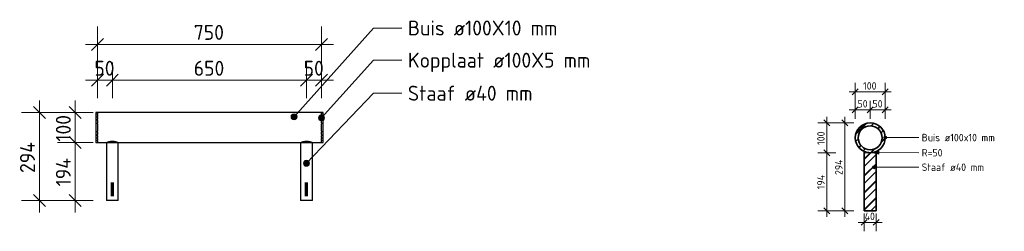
# Model space of a CAD drawing. Header units: millimetres. Extents: x -236366 to -196958, y -103 to 145465.
# Tile 3 of 12: x -213265 to -209971, y -103 to 605. Entities that reach past the tile are written whole.
import ezdxf

# ---------------------------------------------------------------- set-up
doc = ezdxf.new("R2010")
doc.units = ezdxf.units.MM
for name, color, linetype, lineweight in [('N-CO-BC-BETONVORM-G', 50, 'Continuous', 25), ('N-CO-BC-BETONVORM-G-2', 50, 'Continuous', 18), ('N-CO-BC-BETONVORM-G-3', 50, 'Continuous', 35), ('N-CO-SC-STAALVORM-G', 10, 'Continuous', 25), ('N-CO-SC-STAALVORM-GD', 90, 'Continuous', 35), ('N-CO-SC-STAALVORM-GD-1', 90, 'Continuous', 18), ('X-XX-AL-CONSTRUCTIELIJN-G-1', 7, 'Continuous', 70), ('X-XX-AL-M', 7, 'Continuous', 18), ('X-XX-AL-M-10', 7, 'Continuous', 18), ('X-XX-AL-M-20', 7, 'Continuous', 18), ('X-XX-AL-T25-1', 7, 'Continuous', 13), ('X_XX_AL_DETAIL1_G', 7, 'Continuous', 13)]:
    doc.layers.add(name, color=color, linetype=linetype, lineweight=lineweight)
doc.styles.add('NLCS-ISO', font='NLCS-ISO.ttf', dxfattribs={"height": 25})
doc.styles.add('NLCS-ISO_1', font='NLCS-ISO.ttf', dxfattribs={"height": 50})
doc.dimstyles.new('2_5_NLCS_diagonal', dxfattribs={"dimscale": 304.8, "dimtxt": 25.068874, "dimasz": 0.065617, "dimexe": 0.098425, "dimexo": 0.0625, "dimgap": 0, "dimtad": 1, "dimdec": 0, "dimzin": 0, "dimdsep": 46, "dimtxsty": 'NLCS-ISO', "dimblk1": 'OBLIQUE', "dimblk2": 'OBLIQUE', "dimsah": 1, "dimcen": 0.09, "dimdle": 0.065617, "dimazin": 0, "dimtfac": 1, "dimtdec": 4, "dimtix": 1, "dimtmove": 0, "dimatfit": 3, "dimfxl": 0.098425, "dimfxlon": 1, "dimtvp": 1, "dimtolj": 1, "dimtzin": 0, "dimarcsym": 2})
doc.dimstyles.new('2_5_NLCS_diagonal_1', dxfattribs={"dimscale": 304.8, "dimtxt": 50.137748, "dimasz": 0.131234, "dimexe": 0.19685, "dimexo": 0.0625, "dimgap": 0, "dimtad": 1, "dimdec": 0, "dimzin": 0, "dimdsep": 46, "dimtxsty": 'NLCS-ISO_1', "dimblk1": 'OBLIQUE', "dimblk2": 'OBLIQUE', "dimsah": 1, "dimcen": 0.09, "dimdle": 0.131234, "dimazin": 0, "dimtfac": 1, "dimtdec": 4, "dimtix": 1, "dimtmove": 0, "dimatfit": 3, "dimfxl": 0.19685, "dimfxlon": 1, "dimtvp": 1, "dimtolj": 1, "dimtzin": 0, "dimarcsym": 2})
pattern_1 = [(45, (-142948.175, -6500), (-28.28427, 28.28427), []), (45, (-142948.175, -6475.716), (-28.28427, 28.28427), []), (45, (-142948.175, -6474.716), (-28.28427, 28.28427), []), (45, (-142948.175, -6473.716), (-28.28427, 28.28427), [])]

# ---------------------------------------------------------------- blocks, each defined once
blk = doc.blocks.new('GM_Haalbuis_750 - GM_Haalbuis_750-3693123-Detail type 26 _1 x uitvoeren_')
at = {"layer": 'N-CO-SC-STAALVORM-G'}
for p, q in [((-238030.2, 294.3), (-238035.2, 294.3)), ((-238035.2, 294.3), (-238035.2, 244.3)), ((-238030.2, 294.3), (-238030.2, 292.7)), ((-237280.2, 294.3), (-238030.2, 294.3)), ((-238030.2, 291.7), (-238030.2, 292.6)), ((-238030.2, 291.7), (-238030.2, 288.4)), ((-238030.2, 286), (-238030.2, 288.4)), ((-238030.2, 286), (-238030.2, 281.3)), ((-238030.2, 277.9), (-238030.2, 281.3)), ((-238030.2, 277.9), (-238030.2, 271.8)), ((-238030.2, 267.8), (-238030.2, 271.9)), ((-238030.2, 267.9), (-238030.2, 260.2)), ((-237275.2, 294.3), (-237280.2, 294.3)), ((-237280.2, 292.7), (-237280.2, 294.3)), ((-237280.2, 292.6), (-237280.2, 291.7)), ((-237280.2, 288.4), (-237280.2, 291.7)), ((-237280.2, 288.4), (-237280.2, 286)), ((-237280.2, 281.3), (-237280.2, 286)), ((-237280.2, 281.3), (-237280.2, 277.9)), ((-237280.2, 271.8), (-237280.2, 277.9)), ((-237280.2, 271.9), (-237280.2, 267.8)), ((-237280.2, 260.2), (-237280.2, 267.9)), ((-237275.2, 244.3), (-237275.2, 294.3)), ((-238035.2, 244.3), (-238035.2, 194.3)), ((-238030.2, 256.4), (-238030.2, 260.2)), ((-238030.2, 256.4), (-238030.2, 244.3)), ((-238030.2, 244.3), (-238030.2, 232.1)), ((-238030.2, 228.4), (-238030.2, 232.1)), ((-237280.2, 260.2), (-237280.2, 256.4)), ((-237280.2, 244.3), (-237280.2, 256.4)), ((-237280.2, 232.1), (-237280.2, 244.3)), ((-237280.2, 232.1), (-237280.2, 228.4)), ((-237275.2, 194.3), (-237275.2, 244.3)), ((-238030.2, 228.4), (-238030.2, 220.7)), ((-238030.2, 216.7), (-238030.2, 220.8)), ((-238030.2, 216.8), (-238030.2, 210.7)), ((-238030.2, 207.3), (-238030.2, 210.7)), ((-238030.2, 207.3), (-238030.2, 202.6)), ((-238030.2, 200.2), (-238030.2, 202.6)), ((-238030.2, 200.2), (-238030.2, 196.9)), ((-237280.2, 220.7), (-237280.2, 228.4)), ((-237280.2, 220.8), (-237280.2, 216.7)), ((-237280.2, 210.7), (-237280.2, 216.8)), ((-237280.2, 210.7), (-237280.2, 207.3)), ((-237280.2, 202.6), (-237280.2, 207.3)), ((-237280.2, 202.6), (-237280.2, 200.2)), ((-237280.2, 196.9), (-237280.2, 200.2)), ((-238035.2, 194.3), (-238030.2, 194.3)), ((-238030.2, 196), (-238030.2, 196.9)), ((-238030.2, 195.9), (-238030.2, 194.3)), ((-238030.2, 194.3), (-237280.2, 194.3)), ((-238000.2, 194.3), (-238000.2, 0)), ((-237960.2, 0), (-237960.2, 194.3)), ((-237350.2, 194.3), (-237350.2, 0)), ((-237310.2, 0), (-237310.2, 194.3)), ((-237280.2, 196.9), (-237280.2, 196)), ((-237280.2, 194.3), (-237280.2, 195.9)), ((-237280.2, 194.3), (-237275.2, 194.3)), ((-237960.2, 0), (-238000.2, 0)), ((-237310.2, 0), (-237350.2, 0))]:
    blk.add_line(p, q, dxfattribs=at)
for points, knots in [([(-237995.5, 196), (-237995.3, 196), (-237995, 196.2), (-237994.2, 196.4), (-237993.1, 196.7), (-237992, 197), (-237991, 197.2), (-237990.3, 197.4), (-237989.5, 197.5), (-237988.5, 197.7), (-237987.1, 198), (-237985.4, 198.2), (-237983.7, 198.4), (-237982, 198.4), (-237980.2, 198.5), (-237978.4, 198.4), (-237976.7, 198.4), (-237975, 198.2), (-237973.3, 198), (-237972, 197.7), (-237970.9, 197.5), (-237970.2, 197.4), (-237969.4, 197.2), (-237968.5, 197), (-237967.3, 196.7), (-237966.3, 196.4), (-237965.5, 196.2), (-237965.1, 196), (-237964.9, 196)], [-0.7777778, -0.7777778, -0.7777778, -0.7777778, -0.7638889, -0.75, -0.7222222, -0.6944444, -0.6805556, -0.6666667, -0.6527778, -0.6388889, -0.6111111, -0.5833333, -0.5555556, -0.5277778, -0.5, -0.4722222, -0.4444444, -0.4166667, -0.3888889, -0.3611111, -0.3472222, -0.3333333, -0.3194444, -0.3055556, -0.2777778, -0.25, -0.2361111, -0.2222222, -0.2222222, -0.2222222, -0.2222222]), ([(-237345.5, 196), (-237345.3, 196), (-237345, 196.2), (-237344.2, 196.4), (-237343.1, 196.7), (-237342, 197), (-237341, 197.2), (-237340.3, 197.4), (-237339.5, 197.5), (-237338.5, 197.7), (-237337.1, 198), (-237335.4, 198.2), (-237333.7, 198.4), (-237332, 198.4), (-237330.2, 198.5), (-237328.4, 198.4), (-237326.7, 198.4), (-237325, 198.2), (-237323.3, 198), (-237322, 197.7), (-237320.9, 197.5), (-237320.2, 197.4), (-237319.4, 197.2), (-237318.5, 197), (-237317.3, 196.7), (-237316.3, 196.4), (-237315.5, 196.2), (-237315.1, 196), (-237314.9, 196)], [-0.7777778, -0.7777778, -0.7777778, -0.7777778, -0.7638889, -0.75, -0.7222222, -0.6944444, -0.6805556, -0.6666667, -0.6527778, -0.6388889, -0.6111111, -0.5833333, -0.5555556, -0.5277778, -0.5, -0.4722222, -0.4444444, -0.4166667, -0.3888889, -0.3611111, -0.3472222, -0.3333333, -0.3194444, -0.3055556, -0.2777778, -0.25, -0.2361111, -0.2222222, -0.2222222, -0.2222222, -0.2222222]), ([(-238000.2, 194.3), (-238000.2, 194.3), (-238000, 194.4), (-237999.5, 194.6), (-237999, 194.8), (-237998.3, 195), (-237997.5, 195.3), (-237996.8, 195.6), (-237996.1, 195.8), (-237995.7, 195.9), (-237995.5, 196)], [-0.9884505, -0.9884505, -0.9884505, -0.9884505, -0.9444444, -0.9166667, -0.8888889, -0.8611111, -0.8333333, -0.8055556, -0.7916667, -0.7777778, -0.7777778, -0.7777778, -0.7777778]), ([(-237964.9, 196), (-237964.7, 195.9), (-237964.4, 195.8), (-237963.7, 195.6), (-237962.9, 195.3), (-237962.1, 195), (-237961.4, 194.8), (-237960.9, 194.6), (-237960.4, 194.4), (-237960.3, 194.3), (-237960.2, 194.3)], [-0.2222222, -0.2222222, -0.2222222, -0.2222222, -0.2083333, -0.1944444, -0.1666667, -0.1388889, -0.1111111, -0.0833333, -0.0555556, -0.0115545, -0.0115545, -0.0115545, -0.0115545]), ([(-237350.2, 194.3), (-237350.2, 194.3), (-237350, 194.4), (-237349.5, 194.6), (-237349, 194.8), (-237348.3, 195), (-237347.5, 195.3), (-237346.8, 195.6), (-237346.1, 195.8), (-237345.7, 195.9), (-237345.5, 196)], [-0.9884505, -0.9884505, -0.9884505, -0.9884505, -0.9444444, -0.9166667, -0.8888889, -0.8611111, -0.8333333, -0.8055556, -0.7916667, -0.7777778, -0.7777778, -0.7777778, -0.7777778]), ([(-237314.9, 196), (-237314.7, 195.9), (-237314.4, 195.8), (-237313.7, 195.6), (-237312.9, 195.3), (-237312.1, 195), (-237311.4, 194.8), (-237310.9, 194.6), (-237310.4, 194.4), (-237310.3, 194.3), (-237310.2, 194.3)], [-0.2222222, -0.2222222, -0.2222222, -0.2222222, -0.2083333, -0.1944444, -0.1666667, -0.1388889, -0.1111111, -0.0833333, -0.0555556, -0.0115545, -0.0115545, -0.0115545, -0.0115545])]:
    blk.add_open_spline(points, degree=3, knots=knots, dxfattribs=at)
blk = doc.blocks.new('GM_Haalbuis_4000 - GM_Haalbuis_4000-3601514-Doorsnede haalbuis Copy 1 Copy 1')
at = {"layer": 'N-CO-BC-BETONVORM-G-2'}
h = blk.add_hatch(dxfattribs=at)
h.set_pattern_fill('ACO-STAAL', color=256, style=0, pattern_type=2)
h.set_pattern_definition(pattern_1)
h.paths.add_polyline_path([(-142973.8, -34.3), (-142933.8, -34.3), (-142933.8, 164.2), (-142940.3, 161.9), (-142947, 160.5), (-142953.8, 160), (-142960.7, 160.5), (-142967.4, 161.9), (-142973.8, 164.2), (-142973.8, -30.3)], flags=0)
at = {"layer": 'N-CO-SC-STAALVORM-GD-1'}
h = blk.add_hatch(dxfattribs=at)
h.set_pattern_fill('ACO-STAAL', color=256, style=0, pattern_type=2)
h.set_pattern_definition(pattern_1)
h.paths.add_polyline_path([(-142950.1, 160.2), (-142942.7, 161.3), (-142935.6, 163.5), (-142928.8, 166.7), (-142922.6, 171), (-142917.2, 176), (-142912.5, 181.9), (-142908.8, 188.4), (-142906, 195.3), (-142904.4, 202.6), (-142903.8, 210), (-142904.4, 217.5), (-142906, 224.8), (-142908.8, 231.7), (-142912.5, 238.2), (-142917.2, 244.1), (-142922.6, 249.1), (-142928.8, 253.4), (-142935.6, 256.6), (-142942.7, 258.8), (-142950.1, 259.9), (-142957.6, 259.9), (-142965, 258.8), (-142972.1, 256.6), (-142978.8, 253.4), (-142985, 249.1), (-142990.5, 244.1), (-142995.1, 238.2), (-142998.9, 231.7), (-143001.6, 224.8), (-143003.3, 217.5), (-143003.8, 210), (-143003.3, 202.6), (-143001.6, 195.3), (-142998.9, 188.4), (-142995.1, 181.9), (-142990.5, 176), (-142984.6, 170.7), (-142978.8, 166.7), (-142972.1, 163.5), (-142965, 161.3), (-142957.6, 160.2)], flags=0)
h.paths.add_polyline_path([(-142953.8, 170), (-142960.8, 170.7), (-142967.5, 172.5), (-142973.8, 175.4), (-142979.5, 179.4), (-142984.5, 184.3), (-142988.5, 190), (-142991.4, 196.4), (-142993.2, 203.1), (-142993.8, 210), (-142993.2, 217), (-142991.4, 223.7), (-142988.5, 230), (-142984.5, 235.8), (-142979.5, 240.7), (-142973.8, 244.7), (-142967.5, 247.6), (-142960.8, 249.4), (-142953.8, 250), (-142946.9, 249.4), (-142940.1, 247.6), (-142933.8, 244.7), (-142928.1, 240.7), (-142923.2, 235.8), (-142919.2, 230), (-142916.2, 223.7), (-142914.4, 217), (-142913.8, 210), (-142914.4, 203.1), (-142916.2, 196.4), (-142919.2, 190), (-142923.2, 184.3), (-142928.1, 179.4), (-142933.8, 175.4), (-142940.1, 172.5), (-142946.9, 170.7), (-142948.2, 170.5)], flags=0)
at = {"layer": 'N-CO-SC-STAALVORM-GD'}
for p, q in [((-142973.8, 164.2), (-142973.8, -34.3)), ((-142933.8, -34.3), (-142933.8, 164.2)), ((-142973.8, -34.3), (-142933.8, -34.3))]:
    blk.add_line(p, q, dxfattribs=at)
for radius, start, end in [(50, 0, 180), (40, 0, 180), (50, 180, 0), (40, 180, 0), (50, 246.4218, 293.5782)]:
    blk.add_arc((-142953.8, 210), radius, start, end, dxfattribs=at)
blk = doc.blocks.new('DIMBLOCK76-Detail type 26 _1 x uitvoeren_')
at = {"layer": 'X-XX-AL-M-20'}
for p, q in [((-212304.8, 342.5), (-212304.8, 462.5)), ((-212254.8, 342.5), (-212254.8, 462.5)), ((-212304.8, 402.5), (-212324.8, 382.5)), ((-212304.8, 402.5), (-212284.8, 422.5)), ((-212214.8, 402.5), (-212304.8, 402.5)), ((-212304.8, 402.5), (-212304.8, 342.5)), ((-212254.8, 402.5), (-212274.8, 382.5)), ((-212254.8, 402.5), (-212234.8, 422.5)), ((-212254.8, 402.5), (-212254.8, 342.5))]:
    blk.add_line(p, q, dxfattribs=at)
at = {"layer": 'X-XX-AL-M-20', "color": 0, "insert": (-212314.8, 467.7), "char_height": 50, "width": 84.004, "attachment_point": 1, "line_spacing_factor": 1.135194, "style": 'NLCS-ISO_1'}
blk.add_mtext('50', dxfattribs=at)
blk = doc.blocks.new('_Oblique')
at = {"color": 0, "linetype": 'ByBlock', "lineweight": -2}
blk.add_line((-0.5, -0.5), (0.5, 0.5), dxfattribs=at)
blk = doc.blocks.new('DIMBLOCK77-Detail type 26 _1 x uitvoeren_')
at = {"layer": 'X-XX-AL-M-20'}
for p, q in [((-212954.8, 342.5), (-212954.8, 462.5)), ((-212304.8, 342.5), (-212304.8, 462.5)), ((-212954.8, 402.5), (-212974.8, 382.5)), ((-212954.8, 402.5), (-212934.8, 422.5)), ((-212304.8, 402.5), (-212954.8, 402.5)), ((-212954.8, 402.5), (-212954.8, 342.5)), ((-212304.8, 402.5), (-212324.8, 382.5)), ((-212304.8, 402.5), (-212284.8, 422.5)), ((-212304.8, 402.5), (-212304.8, 342.5))]:
    blk.add_line(p, q, dxfattribs=at)
at = {"layer": 'X-XX-AL-M-20', "color": 0, "insert": (-212682.3, 467.7), "char_height": 50, "width": 126.007, "attachment_point": 1, "line_spacing_factor": 1.135194, "style": 'NLCS-ISO_1'}
blk.add_mtext('650', dxfattribs=at)
blk = doc.blocks.new('DIMBLOCK78-Detail type 26 _1 x uitvoeren_')
at = {"layer": 'X-XX-AL-M-20'}
for p, q in [((-213004.8, 342.5), (-213004.8, 462.5)), ((-212954.8, 342.5), (-212954.8, 462.5)), ((-212954.8, 402.5), (-213044.8, 402.5)), ((-213004.8, 402.5), (-213024.8, 382.5)), ((-213004.8, 402.5), (-212984.8, 422.5)), ((-213004.8, 402.5), (-213004.8, 342.5)), ((-212954.8, 402.5), (-212974.8, 382.5)), ((-212954.8, 402.5), (-212934.8, 422.5)), ((-212954.8, 402.5), (-212954.8, 342.5))]:
    blk.add_line(p, q, dxfattribs=at)
at = {"layer": 'X-XX-AL-M-20', "color": 0, "insert": (-213014.8, 467.7), "char_height": 50, "width": 84.004, "attachment_point": 1, "line_spacing_factor": 1.135194, "style": 'NLCS-ISO_1'}
blk.add_mtext('50', dxfattribs=at)
blk = doc.blocks.new('DIMBLOCK79-Detail type 26 _1 x uitvoeren_')
at = {"layer": 'X-XX-AL-M-20'}
for p, q in [((-213004.8, 462.5), (-213004.8, 582.5)), ((-212254.8, 462.5), (-212254.8, 582.5)), ((-213004.8, 522.5), (-212984.8, 542.5)), ((-212254.8, 522.5), (-212234.8, 542.5)), ((-212214.8, 522.5), (-213044.8, 522.5)), ((-213004.8, 522.5), (-213024.8, 502.5)), ((-213004.8, 522.5), (-213004.8, 462.5)), ((-212254.8, 522.5), (-212274.8, 502.5)), ((-212254.8, 522.5), (-212254.8, 462.5))]:
    blk.add_line(p, q, dxfattribs=at)
at = {"layer": 'X-XX-AL-M-20', "color": 0, "insert": (-212682.3, 587.7), "char_height": 50, "width": 126.007, "attachment_point": 1, "line_spacing_factor": 1.135194, "style": 'NLCS-ISO_1'}
blk.add_mtext('750', dxfattribs=at)
blk = doc.blocks.new('DIMBLOCK80-Detail type 26 _1 x uitvoeren_')
at = {"layer": 'X-XX-AL-M-20'}
for p, q in [((-213078.7, 334.3), (-213078.7, 194.3)), ((-213078.7, 294.3), (-213098.7, 314.3)), ((-213018.7, 294.3), (-213138.7, 294.3)), ((-213078.7, 294.3), (-213058.7, 274.3)), ((-213078.7, 294.3), (-213018.7, 294.3)), ((-213078.7, 194.3), (-213098.7, 214.3)), ((-213018.7, 194.3), (-213138.7, 194.3)), ((-213078.7, 194.3), (-213058.7, 174.3)), ((-213078.7, 194.3), (-213018.7, 194.3))]:
    blk.add_line(p, q, dxfattribs=at)
at = {"layer": 'X-XX-AL-M-20', "color": 0, "insert": (-213143.8, 197), "char_height": 50, "width": 113.519, "attachment_point": 1, "rotation": 90, "line_spacing_factor": 1.135194, "style": 'NLCS-ISO_1'}
blk.add_mtext('100', dxfattribs=at)
blk = doc.blocks.new('DIMBLOCK81-Detail type 26 _1 x uitvoeren_')
at = {"layer": 'X-XX-AL-M-20'}
for p, q in [((-213078.7, 194.3), (-213098.7, 214.3)), ((-213018.7, 194.3), (-213138.7, 194.3)), ((-213078.7, 194.3), (-213078.7, -40)), ((-213078.7, 194.3), (-213058.7, 174.3)), ((-213078.7, 194.3), (-213018.7, 194.3)), ((-213078.7, 0), (-213098.7, 20)), ((-213018.7, 0), (-213138.7, 0)), ((-213078.7, 0), (-213058.7, -20)), ((-213078.7, 0), (-213018.7, 0))]:
    blk.add_line(p, q, dxfattribs=at)
at = {"layer": 'X-XX-AL-M-20', "color": 0, "insert": (-213143.8, 47.5), "char_height": 50, "width": 119.195, "attachment_point": 1, "rotation": 90, "line_spacing_factor": 1.135194, "style": 'NLCS-ISO_1'}
blk.add_mtext('194', dxfattribs=at)
blk = doc.blocks.new('DIMBLOCK82-Detail type 26 _1 x uitvoeren_')
at = {"layer": 'X-XX-AL-M-20'}
for p, q in [((-213198.7, 334.3), (-213198.7, -40)), ((-213198.7, 294.3), (-213218.7, 314.3)), ((-213138.7, 294.3), (-213258.7, 294.3)), ((-213198.7, 294.3), (-213178.7, 274.3)), ((-213198.7, 294.3), (-213138.7, 294.3)), ((-213198.7, 0), (-213218.7, 20)), ((-213138.7, 0), (-213258.7, 0)), ((-213198.7, 0), (-213178.7, -20)), ((-213198.7, 0), (-213138.7, 0))]:
    blk.add_line(p, q, dxfattribs=at)
at = {"layer": 'X-XX-AL-M-20', "color": 0, "insert": (-213263.8, 92.3), "char_height": 50, "width": 131.683, "attachment_point": 1, "rotation": 90, "line_spacing_factor": 1.135194, "style": 'NLCS-ISO_1'}
blk.add_mtext('294', dxfattribs=at)
blk = doc.blocks.new('DIMBLOCK95-Doorsnede haalbuis Copy 1 Copy 1')
at = {"layer": 'X-XX-AL-M-10'}
for p, q in [((-210469.4, 273.6), (-210469.4, 333.6)), ((-210419.4, 273.6), (-210419.4, 333.6)), ((-210489.4, 303.6), (-210419.4, 303.6)), ((-210469.4, 303.6), (-210479.4, 293.6)), ((-210469.4, 303.6), (-210459.4, 313.6)), ((-210469.4, 303.6), (-210469.4, 273.6)), ((-210419.4, 303.6), (-210429.4, 293.6)), ((-210419.4, 303.6), (-210409.4, 313.6)), ((-210419.4, 303.6), (-210419.4, 273.6))]:
    blk.add_line(p, q, dxfattribs=at)
at = {"layer": 'X-XX-AL-M-10', "color": 0, "insert": (-210461.9, 336.2), "char_height": 25, "width": 42.002, "attachment_point": 1, "line_spacing_factor": 1.135194, "style": 'NLCS-ISO'}
blk.add_mtext('50', dxfattribs=at)
blk = doc.blocks.new('DIMBLOCK96-Doorsnede haalbuis Copy 1 Copy 1')
at = {"layer": 'X-XX-AL-M-10'}
for p, q in [((-210419.4, 273.6), (-210419.4, 333.6)), ((-210369.4, 273.6), (-210369.4, 333.6)), ((-210419.4, 303.6), (-210429.4, 293.6)), ((-210419.4, 303.6), (-210409.4, 313.6)), ((-210419.4, 303.6), (-210349.4, 303.6)), ((-210419.4, 303.6), (-210419.4, 273.6)), ((-210369.4, 303.6), (-210379.4, 293.6)), ((-210369.4, 303.6), (-210359.4, 313.6)), ((-210369.4, 303.6), (-210369.4, 273.6))]:
    blk.add_line(p, q, dxfattribs=at)
at = {"layer": 'X-XX-AL-M-10', "color": 0, "insert": (-210411.9, 336.2), "char_height": 25, "width": 42.002, "attachment_point": 1, "line_spacing_factor": 1.135194, "style": 'NLCS-ISO'}
blk.add_mtext('50', dxfattribs=at)
blk = doc.blocks.new('DIMBLOCK97-Doorsnede haalbuis Copy 1 Copy 1')
at = {"layer": 'X-XX-AL-M-10'}
for p, q in [((-210489.4, 363.6), (-210349.4, 363.6)), ((-210469.4, 363.6), (-210479.4, 353.6)), ((-210469.4, 333.6), (-210469.4, 393.6)), ((-210469.4, 363.6), (-210459.4, 373.6)), ((-210469.4, 363.6), (-210469.4, 333.6)), ((-210369.4, 363.6), (-210379.4, 353.6)), ((-210369.4, 333.6), (-210369.4, 393.6)), ((-210369.4, 363.6), (-210359.4, 373.6)), ((-210369.4, 363.6), (-210369.4, 333.6))]:
    blk.add_line(p, q, dxfattribs=at)
at = {"layer": 'X-XX-AL-M-10', "color": 0, "insert": (-210443.1, 396.2), "char_height": 25, "width": 56.76, "attachment_point": 1, "line_spacing_factor": 1.135194, "style": 'NLCS-ISO'}
blk.add_mtext('100', dxfattribs=at)
blk = doc.blocks.new('DIMBLOCK98-Doorsnede haalbuis Copy 1 Copy 1')
at = {"layer": 'X-XX-AL-M-10'}
for p, q in [((-210439.4, -42.9), (-210439.4, -102.9)), ((-210439.4, -72.9), (-210439.4, -42.9)), ((-210439.4, -72.9), (-210429.4, -62.9)), ((-210399.4, -42.9), (-210399.4, -102.9)), ((-210399.4, -72.9), (-210399.4, -42.9)), ((-210399.4, -72.9), (-210389.4, -62.9)), ((-210459.4, -72.9), (-210379.4, -72.9)), ((-210439.4, -72.9), (-210449.4, -82.9)), ((-210399.4, -72.9), (-210409.4, -82.9))]:
    blk.add_line(p, q, dxfattribs=at)
at = {"layer": 'X-XX-AL-M-10', "color": 0, "insert": (-210438.1, -40.4), "char_height": 25, "width": 44.84, "attachment_point": 1, "line_spacing_factor": 1.135194, "style": 'NLCS-ISO'}
blk.add_mtext('40', dxfattribs=at)
blk = doc.blocks.new('DIMBLOCK99-Doorsnede haalbuis Copy 1 Copy 1')
at = {"layer": 'X-XX-AL-M-10'}
for p, q in [((-210564.5, 160), (-210574.5, 170)), ((-210534.5, 160), (-210594.5, 160)), ((-210564.5, -54.3), (-210564.5, 160)), ((-210564.5, 160), (-210554.5, 150)), ((-210564.5, 160), (-210534.5, 160)), ((-210564.5, -34.3), (-210574.5, -24.3)), ((-210534.5, -34.3), (-210594.5, -34.3)), ((-210564.5, -34.3), (-210554.5, -44.3)), ((-210564.5, -34.3), (-210534.5, -34.3))]:
    blk.add_line(p, q, dxfattribs=at)
at = {"layer": 'X-XX-AL-M-10', "color": 0, "insert": (-210597, 38.1), "char_height": 25, "width": 59.598, "attachment_point": 1, "rotation": 90, "line_spacing_factor": 1.135194, "style": 'NLCS-ISO'}
blk.add_mtext('194', dxfattribs=at)
blk = doc.blocks.new('DIMBLOCK100-Doorsnede haalbuis Copy 1 Copy 1')
at = {"layer": 'X-XX-AL-M-10'}
for p, q in [((-210564.5, 260), (-210574.5, 270)), ((-210564.5, 160), (-210564.5, 280)), ((-210534.5, 260), (-210594.5, 260)), ((-210564.5, 260), (-210554.5, 250)), ((-210564.5, 260), (-210534.5, 260)), ((-210564.5, 160), (-210574.5, 170)), ((-210534.5, 160), (-210594.5, 160)), ((-210564.5, 160), (-210554.5, 150)), ((-210564.5, 160), (-210534.5, 160))]:
    blk.add_line(p, q, dxfattribs=at)
at = {"layer": 'X-XX-AL-M-10', "color": 0, "insert": (-210597, 186.4), "char_height": 25, "width": 56.76, "attachment_point": 1, "rotation": 90, "line_spacing_factor": 1.135194, "style": 'NLCS-ISO'}
blk.add_mtext('100', dxfattribs=at)
blk = doc.blocks.new('DIMBLOCK101-Doorsnede haalbuis Copy 1 Copy 1')
at = {"layer": 'X-XX-AL-M-10'}
for p, q in [((-210504.5, 260), (-210514.5, 270)), ((-210504.5, -54.3), (-210504.5, 280)), ((-210474.5, 260), (-210534.5, 260)), ((-210504.5, 260), (-210494.5, 250)), ((-210504.5, 260), (-210474.5, 260)), ((-210504.5, -34.3), (-210514.5, -24.3)), ((-210474.5, -34.3), (-210534.5, -34.3)), ((-210504.5, -34.3), (-210494.5, -44.3)), ((-210504.5, -34.3), (-210474.5, -34.3))]:
    blk.add_line(p, q, dxfattribs=at)
at = {"layer": 'X-XX-AL-M-10', "color": 0, "insert": (-210537, 85.5), "char_height": 25, "width": 65.841, "attachment_point": 1, "rotation": 90, "line_spacing_factor": 1.135194, "style": 'NLCS-ISO'}
blk.add_mtext('294', dxfattribs=at)

msp = doc.modelspace()

# ---------------------------------------------------------------- hatches: boundary and pattern name
at = {"layer": 'X-XX-AL-T25-1'}
h = msp.add_hatch(color=256, dxfattribs=at)
edge = h.paths.add_edge_path(flags=0)
edge.add_arc((-212346.8, 280.3), 10, 0, 360)
h = msp.add_hatch(color=256, dxfattribs=at)
edge = h.paths.add_edge_path(flags=0)
edge.add_arc((-212255.2, 276.6), 10, 0, 360)
h = msp.add_hatch(color=256, dxfattribs=at)
edge = h.paths.add_edge_path(flags=0)
edge.add_arc((-210369.3, 210.8), 5, 0, 360)
msp.add_hatch(color=256, dxfattribs=at).paths.add_polyline_path([(-210415.6, 160.3), (-210390.6, 155.3), (-210390.6, 165.3)], flags=0)
h = msp.add_hatch(color=256, dxfattribs=at)
edge = h.paths.add_edge_path(flags=0)
edge.add_arc((-212305.3, 124.7), 10, 0, 360)
h = msp.add_hatch(color=256, dxfattribs=at)
edge = h.paths.add_edge_path(flags=0)
edge.add_arc((-210406.8, 111.6), 5, 0, 360)

# ---------------------------------------------------------------- linework, layer by layer
at = {"layer": 'X-XX-AL-CONSTRUCTIELIJN-G-1'}
for p, q in [((-212954.8, 15), (-212954.8, 60)), ((-212304.8, 15), (-212304.8, 60))]:
    msp.add_line(p, q, dxfattribs=at)
at = {"layer": 'X-XX-AL-T25-1'}
for p, q in [((-212346.8, 280.3), (-212081.2, 577.4)), ((-212081.2, 577.4), (-211986.1, 577.4)), ((-212255.2, 276.6), (-212081.2, 469.7)), ((-212081.2, 469.7), (-211986.1, 469.7)), ((-212305.3, 124.7), (-212081.2, 359.2)), ((-212081.2, 359.2), (-211986.1, 359.2)), ((-210369.3, 210.8), (-210257.2, 210.8)), ((-210390.6, 165.3), (-210415.6, 160.3)), ((-210390.6, 155.3), (-210390.6, 165.3)), ((-210415.6, 160.3), (-210390.6, 155.3)), ((-210415.6, 160.3), (-210257.2, 160)), ((-210406.8, 111.6), (-210257.2, 111.6))]:
    msp.add_line(p, q, dxfattribs=at)
for centre, radius in [((-212346.8, 280.3), 10), ((-212255.2, 276.6), 10), ((-210369.3, 210.8), 5), ((-212305.3, 124.7), 10), ((-210406.8, 111.6), 5)]:
    msp.add_circle(centre, radius, dxfattribs=at)
at = {"layer": 'X_XX_AL_DETAIL1_G'}
for p, q in [((-213009.8, 294.3), (-213004.8, 294.3)), ((-213009.8, 194.3), (-213004.8, 194.3)), ((-210433.9, 162.2), (-210433.9, 157.2))]:
    msp.add_line(p, q, dxfattribs=at)

# ---------------------------------------------------------------- block references
at = {"layer": 'N-CO-BC-BETONVORM-G'}
msp.add_blockref('GM_Haalbuis_750 - GM_Haalbuis_750-3693123-Detail type 26 _1 x uitvoeren_', (25025.4, 0), dxfattribs=at)
at = {"layer": 'N-CO-BC-BETONVORM-G-3'}
msp.add_blockref('GM_Haalbuis_4000 - GM_Haalbuis_4000-3601514-Doorsnede haalbuis Copy 1 Copy 1', (-67465.6, 0), dxfattribs=at)

# ---------------------------------------------------------------- texts
at = {"layer": 'X-XX-AL-T25-1', "attachment_point": 1}
for s, insert, char_height, width, style in [('Buis ø100X10 mm', (-211966.1, 602.4), 50, 636.54, 'NLCS-ISO_1'), ('Kopplaat ø100X5 mm', (-211966.1, 494.7), 50, 777.637, 'NLCS-ISO_1'), ('Staaf ø40 mm', (-211966.1, 384.2), 50, 537.131, 'NLCS-ISO_1'), ('Buis ø100x10 mm', (-210247.2, 223.3), 25, 312.658, 'NLCS-ISO'), ('R=50 ', (-210247.2, 172.5), 25, 107.426, 'NLCS-ISO'), ('Staaf ø40 mm', (-210247.2, 124.1), 25, 268.565, 'NLCS-ISO')]:
    msp.add_mtext(s, dxfattribs=dict(at, insert=insert, char_height=char_height, width=width, style=style))

# ---------------------------------------------------------------- dimensions: what is measured, and where the dimension line sits
at = {"layer": 'X-XX-AL-M'}
for base, p1, p2, dimstyle, override, picture, middle in [((-213004.8, 522.5), (-212254.8, 462.5), (-213004.8, 462.5), '2_5_NLCS_diagonal_1', {"dimpost": '<>', "dimfxl": 750}, 'DIMBLOCK79-Detail type 26 _1 x uitvoeren_', (-212629.8, 547.5)), ((-213004.8, 402.5), (-212954.8, 342.5), (-213004.8, 342.5), '2_5_NLCS_diagonal_1', {"dimpost": '<>', "dimfxl": 50}, 'DIMBLOCK78-Detail type 26 _1 x uitvoeren_', (-212979.8, 427.5)), ((-212954.8, 402.5), (-212304.8, 342.5), (-212954.8, 342.5), '2_5_NLCS_diagonal_1', {"dimpost": '<>', "dimfxl": 650}, 'DIMBLOCK77-Detail type 26 _1 x uitvoeren_', (-212629.8, 427.5)), ((-212304.8, 402.5), (-212254.8, 342.5), (-212304.8, 342.5), '2_5_NLCS_diagonal_1', {"dimpost": '<>', "dimfxl": 50}, 'DIMBLOCK76-Detail type 26 _1 x uitvoeren_', (-212279.8, 427.5)), ((-210369.4, 363.6), (-210469.4, 333.6), (-210369.4, 333.6), '2_5_NLCS_diagonal', {"dimpost": '<>', "dimfxl": 100}, 'DIMBLOCK97-Doorsnede haalbuis Copy 1 Copy 1', (-210419.4, 376.1)), ((-210419.4, 303.6), (-210469.4, 273.6), (-210419.4, 273.6), '2_5_NLCS_diagonal', {"dimpost": '<>', "dimfxl": 50}, 'DIMBLOCK95-Doorsnede haalbuis Copy 1 Copy 1', (-210444.4, 316.1)), ((-210369.4, 303.6), (-210419.4, 273.6), (-210369.4, 273.6), '2_5_NLCS_diagonal', {"dimpost": '<>', "dimfxl": 50}, 'DIMBLOCK96-Doorsnede haalbuis Copy 1 Copy 1', (-210394.4, 316.1)), ((-210399.4, -72.9), (-210439.4, -42.9), (-210399.4, -42.9), '2_5_NLCS_diagonal', {"dimpost": '<>', "dimfxl": 40}, 'DIMBLOCK98-Doorsnede haalbuis Copy 1 Copy 1', (-210419.4, -60.4))]:
    dim = msp.add_linear_dim(base=base, p1=p1, p2=p2, dimstyle=dimstyle, override=override, dxfattribs=at)
    dim.commit()
    dim.dimension.update_dxf_attribs({"geometry": picture, "text_midpoint": middle})
for base, p1, p2, dimstyle, override, picture, middle in [((-213198.7, 0), (-213138.7, 294.3), (-213138.7, 0), '2_5_NLCS_diagonal_1', {"dimpost": '<>', "dimfxl": 294.3}, 'DIMBLOCK82-Detail type 26 _1 x uitvoeren_', (-213223.7, 147.1)), ((-213078.7, 194.3), (-213018.7, 294.3), (-213018.7, 194.3), '2_5_NLCS_diagonal_1', {"dimpost": '<>', "dimfxl": 100}, 'DIMBLOCK80-Detail type 26 _1 x uitvoeren_', (-213103.7, 244.3)), ((-210564.5, 260), (-210534.5, 160), (-210534.5, 260), '2_5_NLCS_diagonal', {"dimpost": '<>', "dimfxl": 100}, 'DIMBLOCK100-Doorsnede haalbuis Copy 1 Copy 1', (-210577, 210)), ((-210504.5, 260), (-210474.5, -34.3), (-210474.5, 260), '2_5_NLCS_diagonal', {"dimpost": '<>', "dimfxl": 294.3}, 'DIMBLOCK101-Doorsnede haalbuis Copy 1 Copy 1', (-210517, 112.9)), ((-213078.7, 0), (-213018.7, 194.3), (-213018.7, 0), '2_5_NLCS_diagonal_1', {"dimpost": '<>', "dimfxl": 194.3}, 'DIMBLOCK81-Detail type 26 _1 x uitvoeren_', (-213103.7, 97.1)), ((-210564.5, 160), (-210534.5, -34.3), (-210534.5, 160), '2_5_NLCS_diagonal', {"dimpost": '<>', "dimfxl": 194.3}, 'DIMBLOCK99-Doorsnede haalbuis Copy 1 Copy 1', (-210577, 62.9))]:
    dim = msp.add_linear_dim(base=base, p1=p1, p2=p2, angle=90, dimstyle=dimstyle, override=override, dxfattribs=at)
    dim.commit()
    dim.dimension.update_dxf_attribs({"geometry": picture, "text_midpoint": middle})

doc.saveas('drawing.dxf')
